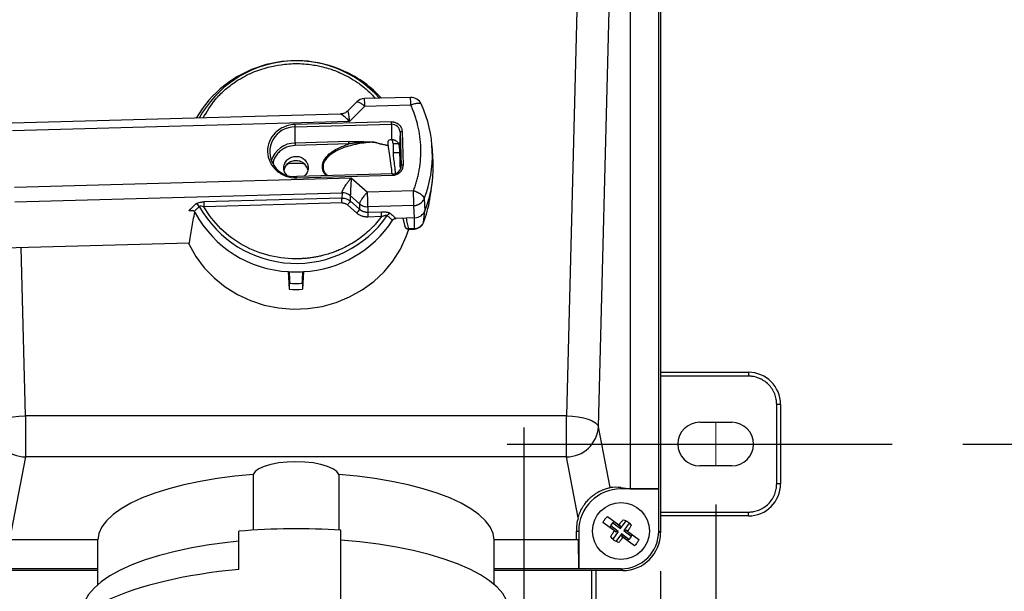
# Model space of a CAD drawing. Header units: inches. Extents: x 1.5 to 64.5, y 1.5 to 49.5.
# Tile 12 of 19: x 13.8 to 21.5, y 30.8 to 35.3. Entities that reach past the tile are written whole.
import ezdxf

# ---------------------------------------------------------------- set-up
doc = ezdxf.new("R2010")
doc.units = ezdxf.units.IN
doc.header["$LTSCALE"] = 6
doc.header["$MEASUREMENT"] = 0
doc.linetypes.add('CENTERX2', pattern=[0.8, 0.5, -0.1, 0.1, -0.1])
doc.layers.add('CENTER', color=40, linetype='CENTERX2')
doc.layers.add('DIMENSIONS', color=140, linetype='Continuous', lineweight=25)
doc.styles.add('SLDTEXTSTYLE0', font='TXT', dxfattribs={"width": 0.7})
doc.dimstyles.new('SLDDIMSTYLE0', dxfattribs={"dimtxt": 0.509766, "dimasz": 0.78, "dimexe": 0, "dimexo": 0.0625, "dimgap": 0.127441, "dimtad": 0, "dimtih": 1, "dimtoh": 1, "dimrnd": 1e-09, "dimzin": 12, "dimdsep": 46, "dimtxsty": 'SLDTEXTSTYLE0', "dimsah": 1, "dimcen": 0.09, "dimadec": 0, "dimazin": 3, "dimtfac": 1, "dimtofl": 0, "dimtmove": 0, "dimatfit": 3, "dimfxl": 0, "dimfrac": 2, "dimtolj": 1, "dimtzin": 12, "dimarcsym": 0})

# ---------------------------------------------------------------- blocks, each defined once
blk = doc.blocks.new('_D_2')
at = {"layer": 'DIMENSIONS'}
for p, q in [((11.4729, 31.5091), (11.4729, 30.6641)), ((19.2129, 31.5091), (19.2129, 21.6316)), ((11.4729, 30.3041), (11.4729, 29.6533)), ((11.4729, 29.2933), (11.4729, 21.6316)), ((11.4729, 22.3816), (13.9112, 22.3816)), ((14.6019, 22.3816), (14.4307, 22.3816)), ((14.4307, 22.3816), (14.4307, 21.5714)), ((16.5408, 22.3816), (16.712, 22.3816)), ((16.712, 22.3816), (16.712, 21.5714)), ((19.2129, 22.3816), (17.2315, 22.3816)), ((14.4307, 21.5714), (14.6019, 21.5714)), ((16.712, 21.5714), (16.5408, 21.5714))]:
    blk.add_line(p, q, dxfattribs=at)
for points in [[(11.4729, 22.3816), (12.2529, 22.2616), (12.2529, 22.5016)], [(19.2129, 22.3816), (18.4329, 22.5016), (18.4329, 22.2616)]]:
    blk.add_solid(points, dxfattribs=at)
at = {"layer": 'DIMENSIONS', "char_height": 0.5, "attachment_point": 1, "style": 'SLDTEXTSTYLE0'}
for s, insert in [('7.74', (14.8139, 23.1402)), ('196.6', (14.6019, 22.2159))]:
    blk.add_mtext(s, dxfattribs=dict(at, insert=insert))
blk = doc.blocks.new('_D_6')
at = {"layer": 'DIMENSIONS'}
for p, q in [((21.1379, 41.7291), (23.7834, 41.7291)), ((23.0334, 41.7291), (23.0334, 37.9732)), ((22.064, 37.0489), (21.8928, 37.0489)), ((21.8928, 37.0489), (21.8928, 36.2387)), ((24.0029, 37.0489), (24.1741, 37.0489)), ((24.1741, 37.0489), (24.1741, 36.2387)), ((21.8928, 36.2387), (22.064, 36.2387)), ((24.1741, 36.2387), (24.0029, 36.2387)), ((23.0334, 31.9791), (23.0334, 36.1246)), ((21.1379, 31.9791), (23.7834, 31.9791))]:
    blk.add_line(p, q, dxfattribs=at)
for points in [[(23.0334, 41.7291), (22.9134, 40.9491), (23.1534, 40.9491)], [(23.0334, 31.9791), (23.1534, 32.7591), (22.9134, 32.7591)]]:
    blk.add_solid(points, dxfattribs=at)
at = {"layer": 'DIMENSIONS', "char_height": 0.5, "attachment_point": 1, "style": 'SLDTEXTSTYLE0'}
for s, insert in [('9.75', (22.276, 37.8075)), ('247.7', (22.064, 36.8832))]:
    blk.add_mtext(s, dxfattribs=dict(at, insert=insert))
blk = doc.blocks.new('_D_8')
at = {"layer": 'DIMENSIONS'}
for p, q in [((11.9029, 30.9874), (11.9029, 30.6641)), ((18.7829, 30.9874), (18.7829, 23.8675)), ((11.9029, 30.3041), (11.9029, 29.9081)), ((11.9029, 29.5481), (11.9029, 23.8675)), ((11.9029, 24.6175), (13.9112, 24.6175)), ((14.6019, 24.6175), (14.4307, 24.6175)), ((14.4307, 24.6175), (14.4307, 23.8073)), ((16.5408, 24.6175), (16.712, 24.6175)), ((16.712, 24.6175), (16.712, 23.8073)), ((18.7829, 24.6175), (17.2315, 24.6175)), ((14.4307, 23.8073), (14.6019, 23.8073)), ((16.712, 23.8073), (16.5408, 23.8073))]:
    blk.add_line(p, q, dxfattribs=at)
for points in [[(11.9029, 24.6175), (12.6829, 24.4975), (12.6829, 24.7375)], [(18.7829, 24.6175), (18.0029, 24.7375), (18.0029, 24.4975)]]:
    blk.add_solid(points, dxfattribs=at)
at = {"layer": 'DIMENSIONS', "char_height": 0.5, "attachment_point": 1, "style": 'SLDTEXTSTYLE0'}
for s, insert in [('6.88', (14.8139, 25.3762)), ('174.8', (14.6019, 24.4519))]:
    blk.add_mtext(s, dxfattribs=dict(at, insert=insert))

msp = doc.modelspace()

# ---------------------------------------------------------------- linework, layer by layer
for p, q in [((18.7829, 42.4209), (18.7829, 31.2874)), ((18.3018, 42.1251), (18.0492, 32.1996)), ((18.7689, 31.63), (18.7689, 42.0783)), ((18.2986, 32.1141), (18.545, 41.7947)), ((18.545, 41.7947), (18.545, 31.6307)), ((15.942, 34.9671), (15.942, 34.9671)), ((15.942, 34.9671), (15.942, 34.9671)), ((16.8341, 34.6837), (16.476, 34.6738)), ((16.4149, 34.6476), (16.3452, 34.5781)), ((16.4785, 34.6147), (16.3592, 34.4959)), ((16.4785, 34.6147), (16.8366, 34.6245)), ((16.9173, 34.6305), (16.9193, 34.6278)), ((16.287, 34.5531), (13.7314, 34.4827)), ((16.3592, 34.4959), (13.7339, 34.4235)), ((16.6852, 34.4932), (15.9355, 34.4725)), ((15.9359, 34.4534), (16.6856, 34.474)), ((15.9361, 34.3277), (15.9359, 34.4534)), ((16.6856, 34.474), (16.6858, 34.3537)), ((16.7539, 34.4135), (16.7484, 34.3052)), ((16.7539, 34.4135), (16.7621, 34.1505)), ((16.7689, 34.419), (16.7771, 34.156)), ((16.3537, 34.3393), (15.9361, 34.3277)), ((16.3541, 34.3201), (15.9366, 34.3086)), ((16.7, 34.3234), (16.6981, 34.2528)), ((16.7, 34.3234), (16.7412, 34.3234)), ((17.0085, 34.2271), (17.0024, 34.3065)), ((16.6981, 34.2528), (16.7514, 34.2528)), ((16.7616, 34.1409), (16.7621, 34.1505)), ((16.6977, 34.0872), (15.9481, 34.0665)), ((15.9485, 34.0566), (16.6982, 34.0773)), ((16.7551, 34.141), (16.7554, 34.1229)), ((13.7476, 33.9843), (16.3729, 34.0567)), ((16.3729, 34.0567), (16.4994, 33.9446)), ((17.0025, 34.0103), (17.0043, 34.0242)), ((13.7503, 33.8698), (16.3011, 33.9401)), ((16.3011, 33.9401), (16.2999, 33.8986)), ((16.3654, 33.9171), (16.3643, 33.8756)), ((16.4377, 33.8532), (16.3654, 33.9171)), ((16.8575, 33.9545), (16.4994, 33.9446)), ((16.9862, 33.8923), (16.9902, 33.9232)), ((16.2999, 33.8986), (15.2243, 33.869)), ((16.3008, 33.8605), (15.2252, 33.8308)), ((16.4159, 33.7811), (16.3437, 33.8451)), ((16.3643, 33.8756), (16.4365, 33.8116)), ((16.4377, 33.8532), (16.4365, 33.8116)), ((16.8601, 33.84), (16.502, 33.8302)), ((16.865, 33.744), (16.8601, 33.84)), ((16.9421, 33.8959), (16.9469, 33.7994)), ((16.9853, 33.8857), (16.9862, 33.8923)), ((15.1342, 33.8005), (15.1084, 33.7998)), ((16.502, 33.8302), (16.5009, 33.7886)), ((16.5009, 33.7886), (16.608, 33.7916)), ((16.9355, 33.7082), (16.9469, 33.7994)), ((16.6089, 33.7534), (16.5018, 33.7505)), ((16.7997, 33.7422), (16.7219, 33.74)), ((16.7751, 33.7415), (16.7901, 33.6765)), ((16.865, 33.744), (16.7997, 33.7422)), ((16.8646, 33.6602), (16.865, 33.744)), ((16.7885, 33.6816), (16.7894, 33.6792)), ((16.8163, 33.6554), (16.8645, 33.6567)), ((16.8646, 33.6602), (16.8188, 33.6589)), ((13.6655, 33.5091), (15.1109, 33.549)), ((13.8347, 32.1996), (13.8013, 33.5129)), ((15.8902, 33.1868), (15.8841, 33.3244)), ((15.9999, 33.3244), (15.9938, 33.1868)), ((15.8902, 33.1868), (15.8902, 33.2339)), ((15.9938, 33.2339), (15.9938, 33.1868)), ((18.7829, 32.5391), (19.4679, 32.5391)), ((19.4679, 32.5391), (19.4679, 32.5091)), ((19.4679, 32.5091), (18.7829, 32.5091)), ((19.6879, 31.6691), (19.6879, 32.2891)), ((19.7179, 32.2891), (19.6879, 32.2891)), ((19.7179, 32.2891), (19.7179, 31.6691)), ((13.8347, 32.1996), (13.8347, 31.8792)), ((18.0492, 32.1996), (13.8347, 32.1996)), ((18.0492, 31.8792), (18.0492, 32.1996)), ((19.0879, 32.1491), (19.3379, 32.1491)), ((18.3898, 31.6396), (18.2986, 32.1141)), ((13.8347, 31.8792), (13.7105, 31.2327)), ((18.0492, 31.8792), (13.8347, 31.8792)), ((18.1405, 31.4043), (18.0492, 31.8792)), ((19.3379, 31.8091), (19.0879, 31.8091)), ((15.6081, 31.7416), (15.6081, 31.308)), ((16.2759, 31.7416), (16.2759, 31.308)), ((18.4746, 31.6395), (18.545, 31.6307)), ((18.4746, 31.63), (18.4746, 31.6395)), ((18.7689, 31.63), (18.4746, 31.63)), ((18.545, 31.6307), (18.7689, 31.63)), ((18.7689, 31.3015), (18.7689, 31.63)), ((19.7179, 31.6691), (19.6879, 31.6691)), ((18.37, 31.4153), (18.4585, 31.3501)), ((18.7829, 31.4491), (19.4679, 31.4491)), ((19.4679, 31.4191), (18.7829, 31.4191)), ((19.4679, 31.4191), (19.4679, 31.4491)), ((16.292, 30.7485), (16.292, 31.307)), ((18.4229, 31.3018), (18.3344, 31.367)), ((18.4353, 31.295), (18.3891, 31.329)), ((18.4536, 31.2978), (18.3943, 31.3415)), ((18.4121, 31.3657), (18.4714, 31.3219)), ((18.4225, 31.3743), (18.4686, 31.3403)), ((18.4698, 31.3418), (18.4585, 31.3501)), ((18.4686, 31.3403), (18.4698, 31.3418)), ((18.4714, 31.3219), (18.4686, 31.3403)), ((18.4714, 31.3219), (18.5152, 31.3813)), ((18.5393, 31.3635), (18.4956, 31.3041)), ((18.4956, 31.3041), (18.5139, 31.3069)), ((18.515, 31.3084), (18.5139, 31.3069)), ((18.5139, 31.3069), (18.5601, 31.2728)), ((18.5263, 31.3001), (18.515, 31.3084)), ((14.3966, 31.2326), (13.7165, 31.2326)), ((14.3965, 31.2326), (14.3965, 30.8824)), ((15.497, 31.0007), (15.497, 31.3)), ((18.129, 31.2326), (17.4874, 31.2326)), ((17.4875, 30.8824), (17.4875, 31.2326)), ((18.129, 31.2326), (18.1273, 31.3009)), ((18.1273, 31.3009), (18.1455, 31.3009)), ((18.1448, 31.2326), (18.129, 31.2326)), ((18.1455, 31.0066), (18.1448, 31.2326)), ((18.1455, 31.3009), (18.1455, 31.0066)), ((18.4536, 31.2978), (18.4099, 31.2384)), ((18.4342, 31.2935), (18.4229, 31.3018)), ((18.4778, 31.28), (18.434, 31.2206)), ((18.4353, 31.295), (18.4342, 31.2935)), ((18.4536, 31.2978), (18.4353, 31.295)), ((18.4778, 31.28), (18.4805, 31.2616)), ((18.5371, 31.2362), (18.4778, 31.28)), ((18.4805, 31.2616), (18.4794, 31.2601)), ((18.4794, 31.2601), (18.4907, 31.2518)), ((18.5267, 31.2276), (18.4805, 31.2616)), ((18.5792, 31.1866), (18.4907, 31.2518)), ((18.4956, 31.3041), (18.5549, 31.2604)), ((18.5263, 31.3001), (18.6148, 31.2349)), ((18.7829, 31.2874), (18.7689, 31.3015)), ((14.3965, 31.0066), (12.5404, 31.0066)), ((18.1455, 31.0066), (17.4875, 31.0066)), ((18.4741, 31.0066), (18.1455, 31.0066)), ((18.4881, 30.9926), (18.4741, 31.0066)), ((14.3965, 30.9926), (12.1978, 30.9926)), ((18.4881, 30.9926), (17.4875, 30.9926)), ((18.2479, 30.2291), (18.2479, 30.9926)), ((18.2779, 30.9926), (18.2779, 30.2291))]:
    msp.add_line(p, q)
at = {"color": 7, "linetype": 'CENTERX2', "lineweight": 18}
msp.add_line((19.2129, 31.8091), (19.2129, 32.1491), dxfattribs=at)
at = {"flags": 128}
for points in [[(16.7539, 34.4135), (16.7542, 34.4145), (16.7551, 34.4155), (16.7565, 34.4164), (16.7584, 34.4172), (16.7606, 34.4179), (16.7632, 34.4184), (16.766, 34.4188), (16.7689, 34.419)], [(16.7771, 34.156), (16.7742, 34.1558), (16.7714, 34.1554), (16.7689, 34.1549), (16.7666, 34.1542), (16.7647, 34.1534), (16.7633, 34.1525), (16.7624, 34.1515), (16.7621, 34.1505)], [(15.948, 34.0657), (15.948, 34.0664), (15.9481, 34.0665)], [(15.1087, 33.5366), (15.1621, 33.4421), (15.2276, 33.3545), (15.3042, 33.2753), (15.3906, 33.2056), (15.4856, 33.1466), (15.5876, 33.0991), (15.6951, 33.0638), (15.8065, 33.0414), (15.9199, 33.0322), (16.0337, 33.0363), (16.1461, 33.0536), (16.2553, 33.0839), (16.3597, 33.1268), (16.4576, 33.1814), (16.5475, 33.2471), (16.628, 33.3228), (16.6979, 33.4073), (16.7561, 33.4993), (16.8017, 33.5973), (16.8218, 33.6556)], [(16.8645, 33.6567), (16.8646, 33.6572), (16.8646, 33.6602)], [(13.5854, 32.1141), (13.5926, 32.1299), (13.6081, 32.1451), (13.6314, 32.1593), (13.6615, 32.1719), (13.6976, 32.1825), (13.7384, 32.1909), (13.7824, 32.1966), (13.8282, 32.1995)], [(18.0492, 32.1996), (18.096, 32.1971), (18.1411, 32.1916), (18.1829, 32.1834), (18.2201, 32.1727), (18.2512, 32.16), (18.2751, 32.1456), (18.2911, 32.1302), (18.2986, 32.1141)], [(16.2759, 31.7416), (16.2598, 31.7645), (16.2303, 31.7859), (16.1887, 31.8048), (16.1367, 31.8204), (16.0766, 31.832), (16.0107, 31.8391), (15.942, 31.8416), (15.8732, 31.8391), (15.8074, 31.832), (15.7472, 31.8204), (15.6952, 31.8048), (15.6536, 31.7859), (15.6242, 31.7645), (15.6081, 31.7416)], [(15.6081, 31.7416), (15.4654, 31.7283), (15.3272, 31.7104), (15.1945, 31.6881), (15.0687, 31.6616), (14.9509, 31.631), (14.8421, 31.5968), (14.7434, 31.5592), (14.6557, 31.5185), (14.5797, 31.4751), (14.5162, 31.4295), (14.4657, 31.3819), (14.4288, 31.333), (14.4057, 31.283), (14.3966, 31.2326)], [(17.4874, 31.2326), (17.4783, 31.283), (17.4552, 31.333), (17.4182, 31.3819), (17.3678, 31.4295), (17.3043, 31.4751), (17.2283, 31.5185), (17.1406, 31.5592), (17.0419, 31.5968), (16.9331, 31.631), (16.8153, 31.6616), (16.6895, 31.6881), (16.5568, 31.7104), (16.4185, 31.7283), (16.2759, 31.7416)], [(17.6034, 30.6739), (17.6002, 30.709), (17.5836, 30.7613), (17.553, 30.8128), (17.5085, 30.8632), (17.4506, 30.912), (17.3797, 30.9587), (17.2966, 31.0029), (17.2018, 31.0444), (17.0962, 31.0826), (16.9807, 31.1174), (16.8563, 31.1483), (16.7241, 31.1752), (16.5852, 31.1978), (16.4407, 31.2159), (16.292, 31.2294)], [(15.497, 31.2214), (15.4082, 31.212), (15.2663, 31.193), (15.1301, 31.1697), (15.0007, 31.1421), (14.8792, 31.1107), (14.7667, 31.0755), (14.6641, 31.037), (14.5722, 30.9955), (14.4918, 30.9512), (14.4236, 30.9046), (14.3682, 30.856), (14.3261, 30.806), (14.2975, 30.7548), (14.2827, 30.7029), (14.2806, 30.6739)]]:
    msp.add_lwpolyline(points, dxfattribs=at)
msp.add_circle((18.4746, 31.3009), 0.2224)
for centre, radius, start, end in [((15.9422, 34.0701), 0.8995, 65.1669, 149.82732), ((15.944, 34.1054), 0.864, 41.41905, 151.1151), ((15.9663, 34.094), 0.8677, 42.25224, 65.94514), ((16.8366, 34.5937), 0.09, 24.3617, 91.57921), ((15.923, 34.6159), 0.9136, 0.54204, 4.25751), ((16.4785, 34.5839), 0.09, 91.57921, 134.83375), ((15.1333, 34.5879), 1.3454, 1.13838, 3.66116), ((16.0611, 34.2347), 0.9439, 338.96358, 24.613), ((15.9323, 34.2592), 0.1942, 88.92573, 274.65086), ((15.0266, 34.442), 0.9094, 0.7145, 1.91995), ((15.7763, 34.4627), 0.9094, 0.7145, 1.91995), ((16.6893, 34.4094), 0.0647, 3.65014, 93.25992), ((15.9369, 34.1307), 0.1971, 90.24051, 162.35407), ((16.8455, 34.3391), 0.9094, 180.7145, 181.91995), ((16.6876, 34.2895), 0.0644, 86.80841, 87.05496), ((16.024, 34.1431), 0.6996, 14.93644, 17.52971), ((15.942, 33.8131), 0.3559, 78.25274, 101.77013), ((16.6979, 34.1505), 0.0642, 269.81448, 359.98453), ((16.5473, 34.0759), 0.1508, 0.52436, 4.27518), ((15.7255, 34.0522), 0.223, 1.13164, 3.66791), ((16.0581, 34.146), 0.954, 338.69573, 355.13783), ((10.9957, 33.7605), 5.5068, 0.7245, 1.91598), ((11.3538, 33.7704), 5.5068, 0.7245, 1.91598), ((16.0535, 34.0518), 0.9465, 338.71195, 349.89377), ((15.9279, 34.2008), 0.8774, 208.40088, 267.13842), ((15.943, 34.2515), 0.8626, 209.02092, 325.39724), ((15.9538, 34.2065), 0.8833, 272.99084, 327.00509), ((16.8638, 33.7378), 0.0776, 270.66069, 337.58026), ((15.942, 34.2536), 0.931, 266.43344, 273.56656), ((15.942, 34.1303), 0.8979, 266.69168, 273.30832), ((15.942, 34.1365), 0.9511, 266.87703, 273.12297), ((19.4679, 32.2891), 0.25, 0, 90), ((19.0879, 31.9791), 0.17, 90, 270), ((19.3379, 31.9791), 0.17, 270, 90), ((13.8344, 32.1287), 0.2495, 183.34722, 270.07494), ((18.0495, 32.1287), 0.2495, 269.92506, 356.65278), ((18.4746, 31.3009), 0.3291, 90, 180), ((19.4679, 31.6691), 0.25, 270, 0), ((15.9424, 25.879), 5.4393, 86.31461, 94.69695)]:
    msp.add_arc(centre, radius, start, end)
for centre, major_axis, ratio, start_param, end_param in [((15.9293, 39.129), (-0.0246, 17.8279), 0.04216, 4.438538, 4.440513), ((15.4404, 42.8386), (-1.0024, 19.6756), 0.002111, 2.075412, 2.080673), ((16.4436, 42.8386), (1.0024, 19.6756), 0.002111, 4.202512, 4.207773), ((18.4317, 31.3009), (0.3439, 0), 0.992182, 1.44567, 1.692918), ((18.4746, 31.3093), (0, 0.3475), 0.999713, 1.293788, 1.594775), ((18.4737, 31.3018), (-0.2089, 0.2089), 0.998783, 2.356803, 3.926382), ((18.4878, 31.2878), (-0.2089, 0.2089), 0.998783, 2.356803, 3.926382), ((15.942, 30.3279), (1.8839, 0), 0.367529, 1.809281, 3.141593)]:
    msp.add_ellipse(centre, major_axis=major_axis, ratio=ratio, start_param=start_param, end_param=end_param)
for points, knots in [([(15.2193, 34.5237), (15.2481, 34.5733), (15.2938, 34.6516), (15.3821, 34.7388), (15.454, 34.7957), (15.523, 34.839), (15.5874, 34.8716), (15.6935, 34.9155), (15.7845, 34.9311), (15.8526, 34.9427)], [0, 0, 0, 0, 0.222091, 0.351055, 0.472949, 0.570829, 0.65852, 0.744422, 1, 1, 1, 1]), ([(15.8526, 34.9427), (15.8752, 34.9445), (15.9203, 34.9482), (15.9883, 34.947), (16.0506, 34.9412), (16.1046, 34.9323), (16.1554, 34.9211), (16.2056, 34.9066), (16.2447, 34.8925), (16.2653, 34.8842), (16.27, 34.8822), (16.2709, 34.8818), (16.2713, 34.8816), (16.2715, 34.8815), (16.2716, 34.8815), (16.2717, 34.8815), (16.2717, 34.8815), (16.2717, 34.8815), (16.2719, 34.8814), (16.2732, 34.8808), (16.2797, 34.8781), (16.3082, 34.8657), (16.3576, 34.8409), (16.4274, 34.7973), (16.4977, 34.7439), (16.5396, 34.6981), (16.5597, 34.6761)], [0, 0, 0, 0, 0.085517, 0.171072, 0.256627, 0.321798, 0.378187, 0.45378, 0.519913, 0.536449, 0.538516, 0.53955, 0.540066, 0.540325, 0.540454, 0.540519, 0.540527, 0.540531, 0.540533, 0.541246, 0.545946, 0.567577, 0.659727, 0.75738, 0.883979, 1, 1, 1, 1]), ([(16.4161, 34.6465), (16.4167, 34.6476), (16.4187, 34.6514), (16.432, 34.6476), (16.4531, 34.6358), (16.47, 34.6217), (16.4785, 34.6147)], [0, 0, 0, 0, 0.126307, 0.417538, 0.708769, 1, 1, 1, 1]), ([(16.8366, 34.6245), (16.8472, 34.6284), (16.8685, 34.636), (16.892, 34.6395), (16.9056, 34.6389), (16.9146, 34.6364), (16.9163, 34.6327), (16.9173, 34.6305)], [0, 0, 0, 0, 0.2698906, 0.5397811, 0.6954506, 0.8213799, 1, 1, 1, 1]), ([(16.8575, 33.9545), (16.8597, 33.9605), (16.8642, 33.9723), (16.8704, 33.9903), (16.8763, 34.0084), (16.8817, 34.0266), (16.8867, 34.0448), (16.8913, 34.0632), (16.8956, 34.0817), (16.8994, 34.1003), (16.9069, 34.1411), (16.9145, 34.2048), (16.9162, 34.2914), (16.9091, 34.3778), (16.8966, 34.4459), (16.8837, 34.496), (16.8739, 34.5288), (16.8628, 34.5611), (16.8505, 34.5931), (16.8412, 34.614), (16.8366, 34.6245)], [0, 0, 0, 0, 0.027586, 0.055132, 0.08265, 0.110151, 0.137648, 0.165153, 0.192676, 0.22023, 0.247827, 0.373887, 0.500005, 0.626065, 0.752182, 0.801805, 0.85133, 0.900825, 0.950358, 1, 1, 1, 1]), ([(16.3457, 34.5785), (16.3376, 34.5718), (16.3204, 34.5576), (16.2979, 34.5546), (16.2861, 34.5529)], [0, 0, 0, 0, 0.472217, 1, 1, 1, 1]), ([(16.3592, 34.4959), (16.3498, 34.5056), (16.3307, 34.5251), (16.3088, 34.543), (16.2953, 34.5509), (16.2892, 34.5534), (16.2873, 34.5529), (16.287, 34.5528)], [0, 0, 0, 0, 0.327459, 0.661541, 0.821027, 0.965736, 1, 1, 1, 1]), ([(16.3454, 34.578), (16.3456, 34.578), (16.346, 34.578), (16.3473, 34.5729), (16.3493, 34.563), (16.3519, 34.5476), (16.3553, 34.5252), (16.3578, 34.5066), (16.3592, 34.4959)], [0, 0, 0, 0, 0.102058, 0.236861, 0.383349, 0.564449, 0.748912, 1, 1, 1, 1]), ([(15.9355, 34.4725), (15.9065, 34.4717), (15.8777, 34.4655), (15.8249, 34.4432), (15.8008, 34.4271), (15.761, 34.3875), (15.7454, 34.364), (15.7248, 34.3131), (15.7199, 34.2857), (15.7216, 34.2312), (15.7282, 34.2042), (15.7519, 34.1545), (15.769, 34.1319), (15.8112, 34.0945), (15.8362, 34.0798), (15.8904, 34.0604), (15.9195, 34.0558), (15.9485, 34.0566)], [0, 0, 0, 0, 0.125, 0.125, 0.25, 0.25, 0.375, 0.375, 0.5, 0.5, 0.625, 0.625, 0.75, 0.75, 0.875, 0.875, 1, 1, 1, 1]), ([(16.6852, 34.4932), (16.6869, 34.4932), (16.6903, 34.4932), (16.6954, 34.4929), (16.7005, 34.4923), (16.7055, 34.4914), (16.7104, 34.4902), (16.7189, 34.4876), (16.7305, 34.4823), (16.7438, 34.4728), (16.7547, 34.4609), (16.7618, 34.4489), (16.766, 34.438), (16.7682, 34.4286), (16.7687, 34.4222), (16.7689, 34.419)], [0, 0, 0, 0, 0.040258, 0.080214, 0.120026, 0.159855, 0.199859, 0.240198, 0.369973, 0.500056, 0.629819, 0.759914, 0.840081, 0.919681, 1, 1, 1, 1]), ([(15.9366, 34.3086), (15.9133, 34.3056), (15.8776, 34.3011), (15.8352, 34.2782), (15.8061, 34.2549), (15.7835, 34.2263), (15.7666, 34.1974), (15.7644, 34.1769), (15.7634, 34.1683)], [0, 0, 0, 0, 0.279768, 0.430372, 0.5841721, 0.7379721, 0.8885761, 1, 1, 1, 1]), ([(16.1789, 34.0729), (16.1733, 34.0782), (16.1609, 34.09), (16.1514, 34.1141), (16.1466, 34.1402), (16.1495, 34.1667), (16.1638, 34.2036), (16.2027, 34.2478), (16.2704, 34.2907), (16.3251, 34.3099), (16.3541, 34.3201)], [0, 0, 0, 0, 0.062463, 0.138568, 0.21138, 0.284089, 0.360299, 0.538766, 0.755338, 1, 1, 1, 1]), ([(16.5503, 34.3342), (16.5068, 34.3325), (16.4637, 34.3278), (16.3825, 34.3127), (16.3444, 34.3023), (16.2768, 34.277), (16.2473, 34.2621), (16.1998, 34.229), (16.1817, 34.2109), (16.1702, 34.1921)], [0, 0, 0, 0, 0.25, 0.25, 0.5, 0.5, 0.75, 0.75, 1, 1, 1, 1]), ([(16.3537, 34.3393), (16.3727, 34.3398), (16.4107, 34.3399), (16.4531, 34.3389), (16.4812, 34.338), (16.5, 34.3373), (16.5187, 34.3366), (16.5349, 34.3358), (16.543, 34.3353), (16.5476, 34.3349), (16.5498, 34.3347), (16.5507, 34.3344)], [0, 0, 0, 0, 0.1449443, 0.2898886, 0.3261247, 0.3623607, 0.4348329, 0.4710689, 0.489187, 0.498246, 0.507305, 0.507305, 0.507305, 0.507305]), ([(16.5503, 34.3342), (16.5494, 34.3344), (16.5471, 34.3344), (16.5425, 34.3345), (16.5343, 34.3345), (16.5178, 34.3342), (16.4988, 34.3336), (16.4799, 34.3328), (16.4516, 34.3312), (16.4093, 34.3278), (16.3723, 34.323), (16.3541, 34.3201)], [0, 0, 0, 0, 0.009059, 0.018118, 0.0362361, 0.0724721, 0.1449443, 0.1811804, 0.2174164, 0.3623607, 0.507305, 0.507305, 0.507305, 0.507305]), ([(16.6596, 34.3077), (16.6381, 34.3124), (16.6008, 34.3208), (16.5642, 34.3297), (16.5503, 34.3342)], [0, 0, 0, 0, 0.1983857, 0.347175, 0.347175, 0.347175, 0.347175]), ([(16.5507, 34.3344), (16.5648, 34.33), (16.6013, 34.3214), (16.6384, 34.3132), (16.6595, 34.3086)], [0, 0, 0, 0, 0.1487893, 0.3440389, 0.3440389, 0.3440389, 0.3440389]), ([(16.6596, 34.3077), (16.6616, 34.2893), (16.6654, 34.2542), (16.6777, 34.179), (16.6857, 34.12), (16.6874, 34.0923), (16.6878, 34.0863)], [0, 0, 0, 0, 0.364205, 0.697703, 0.934718, 1, 1, 1, 1]), ([(16.6858, 34.3537), (16.6787, 34.3531), (16.6722, 34.3517), (16.6626, 34.3476), (16.6599, 34.3451), (16.6599, 34.3425)], [0, 0, 0, 0, 0.5, 0.5, 1, 1, 1, 1]), ([(16.7412, 34.3234), (16.7404, 34.3248), (16.7387, 34.3276), (16.7358, 34.3315), (16.7319, 34.3359), (16.7269, 34.3405), (16.7205, 34.3449), (16.7136, 34.3486), (16.7063, 34.3513), (16.6988, 34.3531), (16.6937, 34.3536), (16.6911, 34.3538)], [0, 0, 0, 0, 0.081981, 0.163741, 0.245865, 0.372793, 0.500044, 0.626972, 0.754224, 0.877032, 1, 1, 1, 1]), ([(16.7484, 34.3052), (16.7483, 34.3059), (16.7481, 34.3074), (16.7475, 34.3096), (16.7466, 34.3117), (16.7458, 34.313), (16.7454, 34.3137)], [0, 0, 0, 0, 0.243753, 0.491657, 0.743733, 1, 1, 1, 1]), ([(16.7551, 34.141), (16.755, 34.144), (16.7549, 34.1498), (16.7547, 34.1584), (16.7545, 34.167), (16.7542, 34.1755), (16.754, 34.1838), (16.7536, 34.1979), (16.753, 34.2172), (16.7521, 34.2402), (16.7512, 34.261), (16.7503, 34.277), (16.7496, 34.289), (16.749, 34.298), (16.7486, 34.3028), (16.7484, 34.3052)], [0, 0, 0, 0, 0.0406351, 0.0810034, 0.121201, 0.1613252, 0.2014736, 0.241744, 0.3663565, 0.4916411, 0.6180321, 0.7462595, 0.8299601, 0.9143157, 1, 1, 1, 1]), ([(15.8706, 34.0782), (15.8657, 34.0835), (15.8525, 34.0975), (15.8451, 34.1283), (15.8494, 34.1635), (15.8684, 34.1944), (15.8983, 34.2171), (15.9229, 34.2215), (15.9352, 34.2236)], [0, 0, 0, 0, 0.106514, 0.285211, 0.463909, 0.642606, 0.821303, 1, 1, 1, 1]), ([(15.9352, 34.2236), (15.9477, 34.2231), (15.9727, 34.2221), (16.0058, 34.2036), (16.0291, 34.1757), (16.0393, 34.141), (16.0341, 34.1061), (16.0205, 34.0799), (16.0065, 34.0706), (16.0026, 34.068)], [0, 0, 0, 0, 0.1567242, 0.3134485, 0.4701727, 0.6268969, 0.7836212, 0.9403454, 1, 1, 1, 1]), ([(16.6981, 34.2528), (16.6985, 34.2437), (16.6992, 34.2255), (16.7058, 34.1766), (16.7125, 34.1294), (16.7149, 34.099), (16.7156, 34.09)], [0, 0, 0, 0, 0.290021, 0.579843, 0.874894, 1, 1, 1, 1]), ([(17.0086, 34.0652), (17.0095, 34.0857), (17.0113, 34.1263), (17.0113, 34.1835), (17.0091, 34.214), (17.0081, 34.2271)], [0, 0, 0, 0, 0.367421, 0.727267, 1, 1, 1, 1]), ([(15.9352, 34.1894), (15.9229, 34.1873), (15.8982, 34.183), (15.869, 34.1601), (15.8521, 34.1366), (15.8507, 34.1212), (15.8504, 34.1175)], [0, 0, 0, 0, 0.301084, 0.602168, 0.903251, 1, 1, 1, 1]), ([(16.0336, 34.1175), (16.0319, 34.1253), (16.0277, 34.1447), (16.0055, 34.1694), (15.9728, 34.1879), (15.9477, 34.1889), (15.9352, 34.1894)], [0, 0, 0, 0, 0.184794, 0.45653, 0.728265, 1, 1, 1, 1]), ([(16.1867, 34.0731), (16.1774, 34.0842), (16.1633, 34.1011), (16.1556, 34.1288), (16.1548, 34.1504), (16.1595, 34.172), (16.1666, 34.1853), (16.1702, 34.1921)], [0, 0, 0, 0, 0.323332, 0.490684, 0.654635, 0.822208, 1, 1, 1, 1]), ([(16.6982, 34.0773), (16.6993, 34.0773), (16.7104, 34.0778), (16.7268, 34.0819), (16.7423, 34.0906), (16.7506, 34.0971), (16.7587, 34.1048), (16.7658, 34.1139), (16.771, 34.1243), (16.774, 34.1321), (16.776, 34.14), (16.7771, 34.148), (16.7771, 34.1533), (16.7771, 34.156)], [0, 0, 0, 0, 0.026791, 0.260973, 0.38721, 0.450242, 0.514012, 0.658239, 0.730421, 0.799964, 0.866643, 0.933323, 1, 1, 1, 1]), ([(16.3011, 33.9401), (16.3011, 33.9407), (16.3012, 33.9419), (16.3017, 33.944), (16.3022, 33.9464), (16.303, 33.9489), (16.304, 33.9517), (16.3052, 33.9547), (16.3079, 33.9609), (16.3133, 33.9716), (16.3225, 33.9873), (16.3339, 34.0048), (16.3444, 34.0199), (16.3541, 34.0329), (16.3628, 34.0442), (16.3693, 34.0523), (16.3729, 34.0567)], [0, 0, 0, 0, 0.029393, 0.058983, 0.088825, 0.118972, 0.149477, 0.18039, 0.211758, 0.329576, 0.459456, 0.586071, 0.732537, 0.801339, 0.890494, 1, 1, 1, 1]), ([(16.3729, 34.0567), (16.3728, 34.0543), (16.3725, 34.0498), (16.372, 34.0432), (16.3716, 34.0372), (16.3713, 34.0317), (16.371, 34.0268), (16.3705, 34.0193), (16.3699, 34.0092), (16.3691, 33.9962), (16.3684, 33.9837), (16.3675, 33.9686), (16.3667, 33.9524), (16.3661, 33.939), (16.3658, 33.9304), (16.3656, 33.925), (16.3655, 33.9205), (16.3655, 33.9182), (16.3654, 33.9171)], [0, 0, 0, 0, 0.046713, 0.089425, 0.128137, 0.16285, 0.193562, 0.220276, 0.30548, 0.381932, 0.464031, 0.540739, 0.67168, 0.788398, 0.843607, 0.897102, 0.94914, 1, 1, 1, 1]), ([(16.9902, 33.9232), (16.9911, 33.9297), (16.993, 33.9433), (16.9976, 33.9738), (17.001, 33.9995), (17.0024, 34.0103)], [0, 0, 0, 0, 0.339218, 0.723076, 1, 1, 1, 1]), ([(16.4994, 33.9446), (16.4981, 33.9434), (16.4958, 33.9411), (16.4926, 33.9377), (16.4899, 33.9348), (16.4862, 33.9308), (16.4816, 33.9257), (16.4739, 33.9166), (16.4652, 33.9056), (16.4564, 33.8933), (16.4497, 33.8829), (16.445, 33.8745), (16.4417, 33.8677), (16.4395, 33.8621), (16.4381, 33.8571), (16.4378, 33.8545), (16.4377, 33.8532)], [0, 0, 0, 0, 0.03914, 0.073036, 0.101684, 0.12509, 0.19131, 0.250143, 0.383465, 0.499956, 0.603506, 0.699921, 0.776117, 0.84996, 0.925401, 1, 1, 1, 1]), ([(16.9421, 33.8959), (16.9421, 33.8965), (16.9419, 33.8978), (16.9413, 33.8998), (16.9403, 33.9023), (16.9385, 33.9055), (16.9358, 33.909), (16.9325, 33.9127), (16.9268, 33.9182), (16.9179, 33.9251), (16.9046, 33.9336), (16.8927, 33.94), (16.8819, 33.945), (16.8744, 33.9482), (16.8661, 33.9515), (16.8607, 33.9534), (16.8575, 33.9545)], [0, 0, 0, 0, 0.038375, 0.076894, 0.116862, 0.176545, 0.240476, 0.295367, 0.355955, 0.50005, 0.61294, 0.749876, 0.808312, 0.87494, 0.926881, 1, 1, 1, 1]), ([(15.1887, 33.833), (15.1861, 33.839), (15.1781, 33.8483), (15.1672, 33.8523), (15.1625, 33.8528)], [0, 0, 0, 0, 0.571429, 1, 1, 1, 1]), ([(15.2243, 33.869), (15.2243, 33.8665), (15.2245, 33.8559), (15.2249, 33.8391), (15.2252, 33.8308)], [0, 0, 0, 0, 0.428571, 1, 1, 1, 1]), ([(16.3008, 33.8605), (16.3006, 33.8687), (16.3001, 33.8856), (16.3, 33.8962), (16.2999, 33.8986)], [0, 0, 0, 0, 0.571429, 1, 1, 1, 1]), ([(16.3008, 33.8605), (16.3018, 33.8605), (16.3058, 33.8605), (16.3114, 33.86), (16.3181, 33.8587), (16.3243, 33.8568), (16.3311, 33.8539), (16.3378, 33.85), (16.3418, 33.8468), (16.3437, 33.8451)], [0, 0, 0, 0, 0.063897, 0.250111, 0.357749, 0.500046, 0.666788, 0.833423, 1, 1, 1, 1]), ([(16.3643, 33.8756), (16.3642, 33.8732), (16.3603, 33.8641), (16.3498, 33.8512), (16.3437, 33.8451)], [0, 0, 0, 0, 0.428571, 1, 1, 1, 1]), ([(16.4377, 33.8532), (16.4462, 33.8456), (16.4564, 33.8396), (16.4784, 33.8318), (16.4902, 33.8299), (16.502, 33.8302)], [0, 0, 0, 0, 0.5, 0.5, 1, 1, 1, 1]), ([(16.8601, 33.84), (16.8622, 33.8401), (16.8662, 33.8403), (16.8719, 33.8411), (16.8774, 33.8421), (16.8824, 33.8434), (16.8871, 33.8448), (16.8915, 33.8464), (16.8954, 33.848), (16.899, 33.8497), (16.9023, 33.8514), (16.9053, 33.8531), (16.9079, 33.8547), (16.9144, 33.859), (16.9234, 33.8664), (16.9326, 33.8775), (16.9385, 33.8873), (16.9411, 33.8933), (16.9421, 33.8959)], [0, 0, 0, 0, 0.056972, 0.111166, 0.162581, 0.211218, 0.257076, 0.300154, 0.340454, 0.377975, 0.412716, 0.444678, 0.473861, 0.500264, 0.667204, 0.806166, 0.917108, 1, 1, 1, 1]), ([(15.1084, 33.7998), (15.1101, 33.8002), (15.1132, 33.801), (15.1175, 33.8017), (15.1212, 33.8021), (15.1234, 33.8022), (15.1244, 33.8023)], [0, 0, 0, 0, 0.312211, 0.582921, 0.812173, 1, 1, 1, 1]), ([(15.1087, 33.5366), (15.1161, 33.5792), (15.1308, 33.6635), (15.1455, 33.7478), (15.1528, 33.7894)], [0, 0, 0, 0, 0.506424, 1, 1, 1, 1]), ([(15.1244, 33.8023), (15.1291, 33.8024), (15.1336, 33.802), (15.1421, 33.7995), (15.1462, 33.7974), (15.1492, 33.7938)], [0, 0, 0, 0, 0.5, 0.5, 1, 1, 1, 1]), ([(15.1887, 33.833), (15.1822, 33.8266), (15.169, 33.8135), (15.1559, 33.8004), (15.1492, 33.7938)], [0, 0, 0, 0, 0.494242, 1, 1, 1, 1]), ([(15.9657, 33.4248), (15.8905, 33.4227), (15.8149, 33.4305), (15.669, 33.4655), (15.5987, 33.4926), (15.4686, 33.5639), (15.4089, 33.6081), (15.3047, 33.7103), (15.2603, 33.7682), (15.2252, 33.8308)], [0, 0, 0, 0, 0.25, 0.25, 0.5, 0.5, 0.75, 0.75, 1, 1, 1, 1]), ([(16.4159, 33.7811), (16.4205, 33.7857), (16.4311, 33.7981), (16.4364, 33.8085), (16.4365, 33.8116)], [0, 0, 0, 0, 0.428571, 1, 1, 1, 1]), ([(16.5018, 33.7505), (16.4995, 33.7505), (16.495, 33.7504), (16.4883, 33.7508), (16.4816, 33.7514), (16.475, 33.7525), (16.4685, 33.7539), (16.462, 33.7556), (16.454, 33.7583), (16.4447, 33.7621), (16.4344, 33.7675), (16.4247, 33.7738), (16.4189, 33.7787), (16.4159, 33.7811)], [0, 0, 0, 0, 0.071952, 0.143355, 0.214434, 0.285417, 0.356531, 0.428005, 0.500062, 0.625572, 0.749916, 0.874318, 1, 1, 1, 1]), ([(16.4365, 33.8116), (16.438, 33.8104), (16.4409, 33.8079), (16.4455, 33.8045), (16.4504, 33.8014), (16.4555, 33.7987), (16.4608, 33.7962), (16.4662, 33.794), (16.4718, 33.7923), (16.4775, 33.7908), (16.4833, 33.7897), (16.4891, 33.789), (16.495, 33.7886), (16.4989, 33.7886), (16.5009, 33.7886)], [0, 0, 0, 0, 0.083338, 0.166673, 0.250007, 0.333338, 0.416669, 0.5, 0.583331, 0.666662, 0.749993, 0.833327, 0.916662, 1, 1, 1, 1]), ([(16.5009, 33.7886), (16.5009, 33.7854), (16.5011, 33.773), (16.5016, 33.7567), (16.5018, 33.7505)], [0, 0, 0, 0, 0.571429, 1, 1, 1, 1]), ([(16.608, 33.7916), (16.6098, 33.7916), (16.6133, 33.7917), (16.6185, 33.7917), (16.6236, 33.7916), (16.6304, 33.7912), (16.6387, 33.7905), (16.6482, 33.7892), (16.657, 33.7874), (16.664, 33.7853), (16.6693, 33.7832), (16.6732, 33.7812), (16.6752, 33.7797), (16.6761, 33.779)], [0, 0, 0, 0, 0.063241, 0.125841, 0.188011, 0.249965, 0.376197, 0.49964, 0.626047, 0.750405, 0.83595, 0.918724, 1, 1, 1, 1]), ([(16.6089, 33.7534), (16.6087, 33.7617), (16.6082, 33.7786), (16.6081, 33.7892), (16.608, 33.7916)], [0, 0, 0, 0, 0.571429, 1, 1, 1, 1]), ([(16.6531, 33.7616), (16.6526, 33.7618), (16.6517, 33.7621), (16.6499, 33.7623), (16.6478, 33.7624), (16.6454, 33.7624), (16.6424, 33.7621), (16.6391, 33.7617), (16.6342, 33.7609), (16.6276, 33.7593), (16.6188, 33.7569), (16.6124, 33.7546), (16.6089, 33.7534)], [0, 0, 0, 0, 0.052483, 0.108032, 0.167005, 0.22969, 0.296321, 0.376131, 0.461299, 0.612453, 0.792045, 1, 1, 1, 1]), ([(16.6946, 33.7255), (16.6876, 33.7316), (16.6739, 33.7436), (16.66, 33.7557), (16.6531, 33.7616)], [0, 0, 0, 0, 0.506235, 1, 1, 1, 1]), ([(16.6761, 33.779), (16.6837, 33.7726), (16.699, 33.7596), (16.7142, 33.7466), (16.7219, 33.74)], [0, 0, 0, 0, 0.492592, 1, 1, 1, 1]), ([(16.8688, 33.7442), (16.886, 33.7453), (16.9028, 33.7512), (16.9303, 33.7707), (16.9409, 33.7842), (16.9469, 33.7994)], [0, 0, 0, 0, 0.5, 0.5, 1, 1, 1, 1]), ([(16.6089, 33.7534), (16.6057, 33.749), (16.5991, 33.7402), (16.5889, 33.7273), (16.5785, 33.7146), (16.5677, 33.702), (16.5554, 33.6882), (16.5328, 33.6642), (16.4974, 33.6304), (16.4485, 33.5905), (16.3777, 33.5415), (16.3077, 33.5046), (16.242, 33.4782), (16.2009, 33.464), (16.1618, 33.4527), (16.1249, 33.4439), (16.0933, 33.4376), (16.0616, 33.4326), (16.0298, 33.4287), (15.9978, 33.426), (15.9764, 33.4252), (15.9657, 33.4248)], [0, 0, 0, 0, 0.022552, 0.045103, 0.067654, 0.090205, 0.112756, 0.143269, 0.225363, 0.311868, 0.398611, 0.572448, 0.627114, 0.680895, 0.745317, 0.788748, 0.830998, 0.873249, 0.915499, 0.95775, 1, 1, 1, 1]), ([(16.6946, 33.7255), (16.6952, 33.7263), (16.6962, 33.7279), (16.6983, 33.7301), (16.7006, 33.7323), (16.7033, 33.7342), (16.7066, 33.7362), (16.7107, 33.738), (16.7159, 33.7396), (16.7198, 33.7399), (16.7219, 33.74)], [0, 0, 0, 0, 0.090836, 0.186104, 0.286037, 0.39078, 0.5004, 0.641813, 0.808277, 1, 1, 1, 1]), ([(16.7997, 33.7422), (16.8029, 33.7284), (16.8093, 33.7006), (16.8156, 33.6729), (16.8188, 33.6589)], [0, 0, 0, 0, 0.497167, 1, 1, 1, 1]), ([(16.8624, 33.6567), (16.8724, 33.6578), (16.8867, 33.6593), (16.9057, 33.6692), (16.9201, 33.6812), (16.9312, 33.6952), (16.9339, 33.7051), (16.9346, 33.7078)], [0, 0, 0, 0, 0.31777, 0.451661, 0.673111, 0.913395, 1, 1, 1, 1]), ([(16.7902, 33.6764), (16.7911, 33.6746), (16.793, 33.6706), (16.7979, 33.6655), (16.8041, 33.6616), (16.8112, 33.6591), (16.8162, 33.659), (16.8188, 33.6589)], [0, 0, 0, 0, 0.176057, 0.381874, 0.58787, 0.794035, 1, 1, 1, 1]), ([(16.7914, 33.6743), (16.7918, 33.6731), (16.7935, 33.6682), (16.8, 33.6618), (16.8097, 33.6563), (16.8172, 33.6558), (16.8209, 33.6556)], [0, 0, 0, 0, 0.096422, 0.400451, 0.703623, 1, 1, 1, 1]), ([(16.8188, 33.6589), (16.819, 33.6576), (16.8194, 33.6556), (16.8203, 33.6558), (16.8206, 33.6559)], [0, 0, 0, 0, 0.639959, 1, 1, 1, 1]), ([(19.6879, 32.2891), (19.6879, 32.2918), (19.6879, 32.2972), (19.6874, 32.3052), (19.6867, 32.3132), (19.6856, 32.3212), (19.6836, 32.3335), (19.6797, 32.35), (19.6727, 32.3705), (19.6636, 32.3905), (19.6485, 32.4164), (19.6246, 32.4458), (19.5952, 32.4697), (19.5693, 32.4848), (19.5493, 32.4939), (19.5288, 32.5009), (19.5106, 32.5052), (19.4947, 32.5076), (19.4814, 32.5089), (19.4724, 32.5091), (19.4679, 32.5091)], [0, 0, 0, 0, 0.023335, 0.046627, 0.069909, 0.093211, 0.116565, 0.178299, 0.240092, 0.3044, 0.368768, 0.500006, 0.631244, 0.695551, 0.759919, 0.821653, 0.883446, 0.922308, 0.961111, 1, 1, 1, 1]), ([(18.1405, 31.4043), (18.1441, 31.4169), (18.1484, 31.4297), (18.1594, 31.4559), (18.1659, 31.4694), (18.1785, 31.4909), (18.1832, 31.4983), (18.1939, 31.5137), (18.1999, 31.5217), (18.2108, 31.5347), (18.2148, 31.5392), (18.2237, 31.5488), (18.2287, 31.5538), (18.2372, 31.5619), (18.2402, 31.5646), (18.2467, 31.5703), (18.2502, 31.5732), (18.2574, 31.579), (18.2611, 31.5819), (18.2686, 31.5874), (18.2723, 31.59), (18.2829, 31.5972), (18.2892, 31.6011), (18.3004, 31.6075), (18.3053, 31.6102), (18.3186, 31.617), (18.3256, 31.6201), (18.3381, 31.6253), (18.3435, 31.6273), (18.353, 31.6306), (18.3572, 31.632), (18.3684, 31.6353), (18.3743, 31.6367), (18.3837, 31.6387), (18.3872, 31.6393), (18.3898, 31.6396)], [0, 0, 0, 0, 0.125, 0.125, 0.25, 0.25, 0.3125, 0.3125, 0.375, 0.375, 0.40625, 0.40625, 0.4375, 0.4375, 0.453125, 0.453125, 0.46875, 0.46875, 0.484375, 0.484375, 0.5, 0.5, 0.53125, 0.53125, 0.5625, 0.5625, 0.625, 0.625, 0.6875, 0.6875, 0.75, 0.75, 0.875, 0.875, 1, 1, 1, 1]), ([(19.4679, 31.4491), (19.4706, 31.4492), (19.476, 31.4492), (19.484, 31.4497), (19.492, 31.4504), (19.5, 31.4514), (19.5123, 31.4535), (19.5288, 31.4574), (19.5493, 31.4644), (19.5693, 31.4735), (19.5952, 31.4886), (19.6246, 31.5125), (19.6485, 31.5419), (19.6636, 31.5678), (19.6727, 31.5878), (19.6797, 31.6083), (19.684, 31.6265), (19.6864, 31.6424), (19.6877, 31.6557), (19.6879, 31.6647), (19.6879, 31.6691)], [0, 0, 0, 0, 0.023335, 0.046627, 0.069909, 0.093211, 0.116565, 0.178299, 0.240092, 0.3044, 0.368768, 0.500006, 0.631244, 0.695551, 0.759919, 0.821653, 0.883446, 0.922308, 0.961111, 1, 1, 1, 1]), ([(18.3344, 31.367), (18.3355, 31.3693), (18.3377, 31.3738), (18.3415, 31.3803), (18.3455, 31.3867), (18.3512, 31.395), (18.3592, 31.4048), (18.3664, 31.4118), (18.37, 31.4153)], [0, 0, 0, 0, 0.1250119, 0.2500249, 0.3750404, 0.5000602, 0.7500377, 1, 1, 1, 1]), ([(18.4585, 31.3501), (18.4598, 31.3517), (18.4625, 31.3552), (18.4666, 31.3602), (18.4707, 31.3652), (18.476, 31.3716), (18.483, 31.3798), (18.4885, 31.386), (18.4914, 31.3893)], [0, 0, 0, 0, 0.121787, 0.250409, 0.371367, 0.500025, 0.734858, 1, 1, 1, 1]), ([(18.5541, 31.3432), (18.5525, 31.3406), (18.5495, 31.3357), (18.545, 31.3285), (18.5409, 31.3221), (18.5372, 31.3162), (18.5336, 31.3108), (18.53, 31.3054), (18.5275, 31.3018), (18.5263, 31.3001)], [0, 0, 0, 0, 0.180143, 0.346749, 0.499994, 0.62861, 0.7496, 0.8782, 1, 1, 1, 1]), ([(18.3951, 31.2587), (18.3967, 31.2612), (18.3997, 31.2662), (18.4041, 31.2734), (18.4083, 31.2798), (18.412, 31.2856), (18.4156, 31.2911), (18.4192, 31.2964), (18.4217, 31.3), (18.4229, 31.3018)], [0, 0, 0, 0, 0.180141, 0.346748, 0.499994, 0.62861, 0.7496, 0.878203, 1, 1, 1, 1]), ([(18.4907, 31.2518), (18.4894, 31.2501), (18.4867, 31.2467), (18.4826, 31.2417), (18.4785, 31.2366), (18.4731, 31.2302), (18.4662, 31.2221), (18.4607, 31.2158), (18.4577, 31.2125)], [0, 0, 0, 0, 0.121784, 0.250409, 0.371366, 0.500025, 0.73486, 1, 1, 1, 1]), ([(18.6148, 31.2349), (18.6137, 31.2326), (18.6115, 31.2281), (18.6077, 31.2215), (18.6037, 31.2151), (18.5979, 31.2069), (18.59, 31.1971), (18.5828, 31.1901), (18.5792, 31.1866)], [0, 0, 0, 0, 0.12501, 0.250022, 0.375039, 0.50006, 0.750035, 1, 1, 1, 1])]:
    msp.add_open_spline(points, degree=3, knots=knots)
for points in [[(16.3541, 34.3201), (16.354, 34.3238), (16.3538, 34.3321), (16.3537, 34.3379), (16.3537, 34.3393)], [(16.5503, 34.3342), (16.5504, 34.3343), (16.5505, 34.3344), (16.5507, 34.3344)], [(16.6596, 34.3077), (16.6596, 34.308), (16.6595, 34.3083), (16.6595, 34.3086)], [(16.6858, 34.3537), (16.6875, 34.3539), (16.6892, 34.3539), (16.6909, 34.3538)], [(16.7454, 34.3137), (16.7448, 34.3153), (16.7437, 34.3187), (16.742, 34.3218), (16.7412, 34.3234)], [(16.3654, 33.9171), (16.3483, 33.9322), (16.3246, 33.9407), (16.3011, 33.9401)], [(15.1084, 33.7998), (15.1264, 33.8175), (15.1444, 33.8351), (15.1625, 33.8528)], [(15.1625, 33.8528), (15.1672, 33.8573), (15.1851, 33.8653), (15.2114, 33.8686), (15.2243, 33.869)], [(16.2999, 33.8986), (16.3235, 33.8992), (16.3472, 33.8908), (16.3643, 33.8756)], [(15.1492, 33.7938), (15.1517, 33.7909), (15.154, 33.7875), (15.1561, 33.7834)], [(15.2252, 33.8308), (15.2174, 33.833), (15.2018, 33.8359), (15.1914, 33.8346), (15.1887, 33.833)], [(16.6531, 33.7616), (16.6578, 33.7705), (16.6668, 33.7773), (16.6761, 33.779)], [(16.865, 33.744), (16.8663, 33.744), (16.8675, 33.7441), (16.8688, 33.7442)], [(13.8347, 32.1996), (13.8326, 32.1996), (13.8304, 32.1995), (13.8282, 32.1995)], [(18.4914, 31.3893), (18.5046, 31.3868), (18.5172, 31.3813), (18.528, 31.3734)], [(18.3891, 31.329), (18.395, 31.3471), (18.4069, 31.3633), (18.4225, 31.3743)], [(18.528, 31.3734), (18.5388, 31.3654), (18.5478, 31.355), (18.5541, 31.3432)], [(18.4212, 31.2285), (18.4104, 31.2364), (18.4014, 31.2468), (18.3951, 31.2587)], [(18.4577, 31.2125), (18.4446, 31.215), (18.432, 31.2205), (18.4212, 31.2285)], [(18.5601, 31.2728), (18.5541, 31.2547), (18.5423, 31.2386), (18.5267, 31.2276)]]:
    msp.add_open_spline(points, degree=3)
at = {"layer": 'CENTER'}
for p, q in [((17.7179, 32.1091), (17.7179, 28.8591)), ((17.5879, 31.9791), (20.8379, 31.9791))]:
    msp.add_line(p, q, dxfattribs=at)

# ---------------------------------------------------------------- dimensions: what is measured, and where the dimension line sits
at = {"layer": 'DIMENSIONS'}
dim = msp.add_linear_dim(base=(23.0334, 31.9791), p1=(20.8379, 41.7291), p2=(20.8379, 31.9791), angle=90, dimstyle='SLDDIMSTYLE0', dxfattribs=at)
dim.commit()
dim.dimension.update_dxf_attribs({"geometry": '_D_6', "text_midpoint": (23.0334, 37.0489), "dimtype": 160})
for base, p1, p2, picture, middle in [((19.2129, 22.3816), (11.4729, 31.8091), (19.2129, 31.8091), '_D_2', (15.5713, 22.3816)), ((18.7829, 24.6175), (11.9029, 31.2874), (18.7829, 31.2874), '_D_8', (15.5713, 24.6175))]:
    dim = msp.add_linear_dim(base=base, p1=p1, p2=p2, dimstyle='SLDDIMSTYLE0', dxfattribs=at)
    dim.commit()
    dim.dimension.update_dxf_attribs({"geometry": picture, "text_midpoint": middle, "dimtype": 160})

doc.saveas('drawing.dxf')
